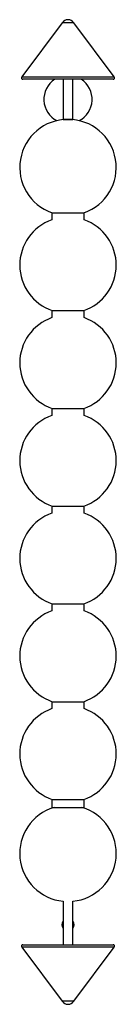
# Paper-space layout '_Inferior' of a CAD drawing. Header units: millimetres. Extents: x -60 to 60, y -1154 to 74.
import ezdxf

# ---------------------------------------------------------------- set-up
doc = ezdxf.new("R2010")
doc.units = ezdxf.units.MM

psp = doc.layouts.new('_Inferior')

# ---------------------------------------------------------------- linework, layer by layer
at = {"color": 7, "linetype": 'Continuous', "lineweight": 25}
for p, q in [((-7.1, 70.5), (-57.6, 3.2)), ((57.6, 3.2), (7.1, 70.5)), ((56, 0), (-56, 0)), ((-6, 0), (-6, -50)), ((6, -50), (6, 0)), ((-6, -50), (6, -50)), ((-20, -166.7), (-20, -175.4)), ((-20, -166.7), (20, -166.7)), ((20, -175.4), (20, -166.7)), ((-20, -288.7), (-20, -297.4)), ((-20, -288.7), (20, -288.7)), ((20, -297.4), (20, -288.7)), ((-20, -410.7), (-20, -419.4)), ((-20, -410.7), (20, -410.7)), ((20, -419.4), (20, -410.7)), ((-20, -532.7), (-20, -541.4)), ((-20, -532.7), (20, -532.7)), ((20, -541.4), (20, -532.7)), ((-20, -654.7), (-20, -663.4)), ((-20, -654.7), (20, -654.7)), ((20, -663.4), (20, -654.7)), ((-20, -776.7), (-20, -785.4)), ((-20, -776.7), (20, -776.7)), ((20, -785.4), (20, -776.7)), ((-20, -898.7), (-20, -908.7)), ((-20, -898.7), (20, -898.7)), ((-20, -908.7), (20, -908.7)), ((20, -908.7), (20, -898.7)), ((-6, -1025.8), (-6, -1080)), ((6, -1080), (6, -1025.8)), ((-56, -1080), (56, -1080)), ((-57.6, -1083.2), (-7.1, -1150.5)), ((7.1, -1150.5), (57.6, -1083.2))]:
    psp.add_line(p, q, dxfattribs=at)
at = {"color": 8, "linetype": 'Continuous', "lineweight": 25}
for p, q in [((7.1, 70.5), (-7.1, 70.5)), ((-57.6, 3.2), (57.6, 3.2)), ((57.6, -1083.2), (-57.6, -1083.2)), ((7.1, -1150.5), (-7.1, -1150.5))]:
    psp.add_line(p, q, dxfattribs=at)
at = {"color": 7, "linetype": 'Continuous', "lineweight": 25}
for centre, radius, start, end in [((0.7, 64.6), 9.82, 94.1728, 143.1301), ((-0.7, 64.6), 9.82, 36.8699, 85.8272), ((-56, 2), 2, 143.1301, 270), ((0, -25), 30, 123.5573, 242.5303), ((0, -25), 30, 297.4697, 56.4427), ((56, 2), 2, 270, 36.8699), ((0, -110), 60, 289.0741, 250.9259), ((0, -232), 60, 109.4712, 250.9259), ((0, -232), 60, 289.0741, 70.5288), ((0, -354), 60, 109.4712, 250.9259), ((0, -354), 60, 289.0741, 70.5288), ((0, -476), 60, 109.4712, 250.9259), ((0, -476), 60, 289.0741, 70.5288), ((0, -598), 60, 109.4712, 250.9259), ((0, -598), 60, 289.0741, 70.5288), ((0, -720), 60, 109.4712, 250.9259), ((0, -720), 60, 289.0741, 70.5288), ((0, -842), 60, 109.4712, 250.9259), ((0, -842), 60, 289.0741, 70.5288), ((0, -966.1), 60, 106.8347, 264.2608), ((0, -966.1), 60, 275.7392, 73.1653), ((0, -1055), 7.5, 143.1301, 216.8699), ((0, -1055), 7.5, 323.1301, 36.8699), ((-56, -1082), 2, 90, 216.8699), ((56, -1082), 2, 323.1301, 90), ((0.7, -1144.6), 9.82, 216.8699, 265.8272), ((-0.7, -1144.6), 9.82, 274.1728, 323.1301)]:
    psp.add_arc(centre, radius, start, end, dxfattribs=at)

doc.saveas('drawing.dxf')
